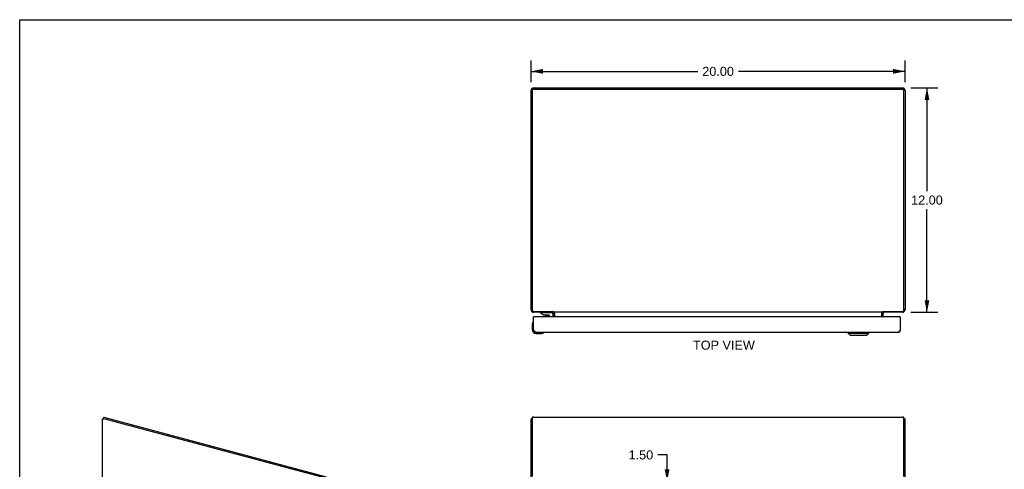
# Model space of a CAD drawing. Header units: inches. Extents: x 0 to 110, y 0 to 71.
# Tile 4 of 5: x 0 to 53, y 47 to 71. Entities that reach past the tile are written whole.
import ezdxf

# ---------------------------------------------------------------- set-up
doc = ezdxf.new("R2010")
doc.units = ezdxf.units.IN
doc.header["$LTSCALE"] = 6.032258
doc.header["$MEASUREMENT"] = 0
doc.layers.get('0').update_dxf_attribs({"linetype": 'CONTINUOUS'})
doc.layers.add('02___PRT_ALL_AXES', color=7, linetype='CONTINUOUS')
doc.layers.add('DIMENSIONS', color=7, linetype='CONTINUOUS')
doc.styles.get("Standard").update_dxf_attribs({"font": 'arial.ttf'})
doc.dimstyles.new('DIMSTYLE_1', dxfattribs={"dimtxt": 0.483871, "dimasz": 0.645161, "dimexe": 0.09, "dimexo": 0.07, "dimgap": 0.0375, "dimtad": 0, "dimtih": 1, "dimtoh": 1, "dimzin": 4, "dimdsep": 46, "dimtxsty": 'Standard', "dimblk": '_FILLED', "dimblk1": '_FILLED', "dimblk2": '_FILLED', "dimcen": 0.09, "dimazin": 1, "dimtfac": 1, "dimtofl": 0, "dimtmove": 0, "dimatfit": 3, "dimldrblk": '_FILLED', "dimfxl": 1, "dimtolj": 1, "dimtzin": 4, "dimarcsym": 0})

# ---------------------------------------------------------------- blocks, each defined once
blk = doc.blocks.new('_FILLED')
at = {"color": 0, "linetype": 'ByBlock'}
blk.add_solid([(0, 0), (-1, 0.2), (-1, -0.2)], dxfattribs=at)
blk = doc.blocks.new('*D2')
at = {"layer": 'DIMENSIONS', "color": 2, "linetype": 'Continuous'}
for p, q in [((47.65, 67.326), (49.092, 67.326)), ((48.511, 67.326), (48.511, 61.81)), ((48.511, 55.326), (48.511, 60.842)), ((47.65, 55.326), (49.092, 55.326))]:
    blk.add_line(p, q, dxfattribs=at)
at = {"layer": 'DIMENSIONS', "color": 2, "linetype": 'Continuous', "xscale": 0.6451612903, "yscale": 0.6451612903, "zscale": 0.6451612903}
for p, rotation in [((48.511, 67.326), 90), ((48.511, 55.326), 270)]:
    blk.add_blockref('_FILLED', p, dxfattribs=dict(at, rotation=rotation))
at = {"layer": 'DIMENSIONS', "color": 2, "linetype": 'Continuous', "insert": (48.511, 61.568), "char_height": 0.4839, "width": 1.69085, "attachment_point": 2, "line_spacing_factor": 0.9}
blk.add_mtext('12.00', dxfattribs=at)
blk = doc.blocks.new('*D8')
at = {"layer": 'DIMENSIONS', "color": 2, "linetype": 'Continuous'}
for p, q in [((27.343, 67.633), (27.343, 68.787)), ((47.343, 67.633), (47.343, 68.787)), ((27.343, 68.206), (36.256, 68.206)), ((47.343, 68.206), (38.43, 68.206))]:
    blk.add_line(p, q, dxfattribs=at)
at = {"layer": 'DIMENSIONS', "color": 2, "linetype": 'Continuous', "xscale": 0.6451612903, "yscale": 0.6451612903, "zscale": 0.6451612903, "rotation": 180}
blk.add_blockref('_FILLED', (27.343, 68.206), dxfattribs=at)
at = {"layer": 'DIMENSIONS', "color": 2, "linetype": 'Continuous', "xscale": 0.6451612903, "yscale": 0.6451612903, "zscale": 0.6451612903}
blk.add_blockref('_FILLED', (47.343, 68.206), dxfattribs=at)
at = {"layer": 'DIMENSIONS', "color": 2, "linetype": 'Continuous', "insert": (37.343, 68.448), "char_height": 0.4839, "width": 1.69085, "attachment_point": 2, "line_spacing_factor": 0.9}
blk.add_mtext('20.00', dxfattribs=at)
blk = doc.blocks.new('*D16')
at = {"layer": 'DIMENSIONS', "color": 2, "linetype": 'Continuous'}
for p, q in [((34.616, 47.701), (34.114, 47.701)), ((34.616, 46.291), (34.616, 47.701)), ((34.616, 44.791), (34.616, 43.5))]:
    blk.add_line(p, q, dxfattribs=at)
at = {"layer": 'DIMENSIONS', "color": 2, "linetype": 'Continuous', "xscale": 0.6451612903, "yscale": 0.6451612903, "zscale": 0.6451612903}
for p, rotation in [((34.616, 46.291), 270), ((34.616, 44.791), 90)]:
    blk.add_blockref('_FILLED', p, dxfattribs=dict(at, rotation=rotation))
at = {"layer": 'DIMENSIONS', "color": 2, "linetype": 'Continuous', "insert": (33.872, 47.943), "char_height": 0.4839, "width": 1.31491, "attachment_point": 3, "line_spacing_factor": 0.9}
blk.add_mtext('1.50', dxfattribs=at)

msp = doc.modelspace()

# ---------------------------------------------------------------- linework, layer by layer
at = {"color": 7, "linetype": 'Continuous'}
for p, q in [((0, 0), (0, 70.968)), ((0, 70.968), (109.677, 70.968)), ((27.415, 67.251), (27.361, 67.251)), ((27.406, 67.222), (27.406, 67.202)), ((27.466, 67.28), (47.22, 67.28)), ((47.272, 67.251), (47.325, 67.251)), ((47.28, 67.222), (47.28, 67.202)), ((27.343, 55.471), (27.406, 55.471)), ((27.371, 55.386), (27.413, 55.417)), ((27.842, 55.321), (27.842, 55.282)), ((27.842, 55.321), (28.432, 55.321)), ((27.842, 55.282), (28.012, 55.183)), ((28.047, 55.326), (28.046, 55.321)), ((28.305, 55.326), (28.306, 55.321)), ((28.518, 55.37), (28.518, 55.326)), ((28.518, 55.344), (28.534, 55.363)), ((46.152, 55.363), (46.168, 55.344)), ((46.168, 55.37), (46.168, 55.326)), ((47.316, 55.386), (47.273, 55.417)), ((47.343, 55.471), (47.28, 55.471)), ((27.455, 54.818), (27.455, 54.818)), ((27.496, 55.078), (27.468, 55.078)), ((28.012, 55.183), (28.294, 55.183)), ((28.106, 55.167), (28.246, 55.167)), ((28.326, 55.078), (28.326, 55.152)), ((28.511, 55.243), (28.511, 55.078)), ((28.593, 55.256), (28.593, 55.078)), ((46.093, 55.078), (46.093, 55.256)), ((47.065, 55.078), (47.093, 55.078)), ((27.408, 54.683), (27.408, 54.393)), ((27.468, 54.388), (27.481, 54.388)), ((28.026, 54.238), (28.03, 54.239)), ((28.03, 54.239), (28.031, 54.24)), ((44.291, 54.214), (44.291, 54.253)), ((45.394, 54.214), (45.394, 54.253)), ((47.093, 54.388), (47.08, 54.388)), ((27.608, 54.193), (27.897, 54.193)), ((44.291, 54.214), (45.394, 54.214)), ((44.409, 54.096), (44.291, 54.214)), ((44.409, 54.096), (45.276, 54.096)), ((45.276, 54.096), (45.394, 54.214)), ((4.473, 49.646), (4.492, 49.718)), ((4.496, 49.64), (4.473, 49.646)), ((27.406, 49.638), (27.361, 49.638)), ((47.28, 49.638), (47.325, 49.638))]:
    msp.add_line(p, q, dxfattribs=at)
at = {"color": 3, "linetype": 'Continuous'}
for p, q in [((27.343, 55.471), (27.343, 67.181)), ((27.406, 67.202), (27.406, 55.448)), ((27.466, 67.26), (47.22, 67.26)), ((27.488, 67.326), (47.198, 67.326)), ((47.28, 55.448), (47.28, 67.202)), ((47.343, 67.181), (47.343, 55.471)), ((27.486, 55.37), (28.518, 55.37)), ((28.518, 55.326), (27.488, 55.326)), ((28.545, 55.326), (28.545, 55.358)), ((46.141, 55.326), (28.545, 55.326)), ((28.58, 55.318), (28.577, 55.32)), ((28.595, 55.078), (28.595, 55.311)), ((46.091, 55.078), (46.091, 55.311)), ((46.141, 55.326), (46.141, 55.358)), ((46.168, 55.37), (47.2, 55.37)), ((47.198, 55.326), (46.168, 55.326)), ((27.468, 54.388), (27.468, 55.078)), ((27.481, 54.388), (27.481, 55.063)), ((47.065, 55.078), (27.496, 55.078)), ((28.518, 55.256), (28.518, 55.078)), ((46.168, 55.078), (46.168, 55.256)), ((47.08, 55.063), (47.08, 54.388)), ((47.093, 54.388), (47.093, 55.078)), ((46.958, 54.253), (27.603, 54.253)), ((4.426, 22.616), (4.426, 49.638)), ((4.426, 49.638), (4.501, 49.638)), ((4.492, 49.718), (16.382, 46.532)), ((16.366, 46.459), (4.501, 49.638)), ((27.343, 22.616), (27.343, 49.619)), ((27.406, 49.703), (27.406, 46.553)), ((27.466, 49.718), (47.22, 49.718)), ((47.28, 46.553), (47.28, 49.703)), ((47.343, 22.616), (47.343, 49.619))]:
    msp.add_line(p, q, dxfattribs=at)
at = {"color": 7, "linetype": 'Continuous'}
for points in [[(27.406, 67.222), (27.406, 67.225), (27.407, 67.229), (27.407, 67.233), (27.408, 67.237), (27.409, 67.24), (27.411, 67.244), (27.412, 67.247), (27.414, 67.251), (27.416, 67.254), (27.419, 67.257), (27.421, 67.26), (27.424, 67.263), (27.427, 67.265), (27.43, 67.268), (27.433, 67.27), (27.436, 67.272), (27.44, 67.274), (27.443, 67.275), (27.447, 67.276), (27.451, 67.278), (27.454, 67.278), (27.458, 67.279), (27.462, 67.279), (27.466, 67.28)], [(47.22, 67.28), (47.224, 67.279), (47.228, 67.279), (47.232, 67.278), (47.236, 67.278), (47.239, 67.276), (47.243, 67.275), (47.247, 67.274), (47.25, 67.272), (47.253, 67.27), (47.257, 67.268), (47.26, 67.265), (47.263, 67.263), (47.265, 67.26), (47.268, 67.257), (47.27, 67.254), (47.272, 67.251), (47.274, 67.247), (47.276, 67.244), (47.277, 67.24), (47.278, 67.237), (47.279, 67.233), (47.28, 67.229), (47.28, 67.225), (47.28, 67.222)], [(27.455, 54.818), (27.454, 54.817), (27.454, 54.815), (27.453, 54.812)], [(28.031, 54.24), (28.033, 54.24), (28.033, 54.24)]]:
    msp.add_lwpolyline(points, dxfattribs=at)
at = {"color": 3, "linetype": 'Continuous'}
for points in [[(27.466, 67.26), (27.462, 67.26), (27.458, 67.26), (27.454, 67.259), (27.451, 67.258), (27.447, 67.257), (27.443, 67.256), (27.44, 67.254), (27.436, 67.252), (27.433, 67.25), (27.43, 67.248), (27.427, 67.246), (27.424, 67.243), (27.421, 67.24), (27.419, 67.237), (27.416, 67.234), (27.414, 67.231), (27.412, 67.228), (27.411, 67.224), (27.409, 67.221), (27.408, 67.217), (27.407, 67.213), (27.407, 67.21), (27.406, 67.206), (27.406, 67.202)], [(47.278, 67.217), (47.277, 67.221), (47.276, 67.224), (47.274, 67.228), (47.272, 67.231), (47.27, 67.234), (47.268, 67.237), (47.265, 67.24), (47.263, 67.243), (47.26, 67.246), (47.257, 67.248), (47.253, 67.25), (47.25, 67.252), (47.247, 67.254), (47.243, 67.256), (47.239, 67.257), (47.236, 67.258), (47.232, 67.259), (47.228, 67.26), (47.224, 67.26), (47.22, 67.26)], [(47.28, 67.202), (47.28, 67.206), (47.28, 67.21), (47.279, 67.213), (47.278, 67.217)], [(27.406, 55.448), (27.406, 55.443), (27.407, 55.438), (27.408, 55.433), (27.409, 55.428), (27.41, 55.423), (27.412, 55.418), (27.414, 55.414), (27.417, 55.409), (27.42, 55.405), (27.423, 55.401), (27.426, 55.397), (27.43, 55.393), (27.433, 55.39), (27.437, 55.386), (27.442, 55.383), (27.446, 55.381), (27.451, 55.378), (27.455, 55.376), (27.46, 55.375), (27.465, 55.373), (27.471, 55.372), (27.476, 55.371), (27.481, 55.371), (27.486, 55.37)], [(28.492, 55.311), (28.492, 55.311), (28.493, 55.311), (28.493, 55.311), (28.494, 55.311), (28.495, 55.311), (28.496, 55.312), (28.497, 55.313), (28.498, 55.314), (28.5, 55.315), (28.501, 55.316)], [(28.501, 55.316), (28.504, 55.318), (28.505, 55.319), (28.507, 55.321), (28.508, 55.322)], [(28.508, 55.322), (28.51, 55.323), (28.511, 55.324)], [(28.511, 55.324), (28.513, 55.325), (28.514, 55.326), (28.516, 55.326), (28.517, 55.326), (28.518, 55.326)], [(28.534, 55.363), (28.532, 55.364), (28.53, 55.364), (28.529, 55.365), (28.528, 55.365), (28.526, 55.366), (28.525, 55.366), (28.524, 55.367), (28.522, 55.368), (28.521, 55.368), (28.52, 55.369), (28.519, 55.37), (28.518, 55.37)], [(28.545, 55.358), (28.544, 55.359), (28.543, 55.36), (28.542, 55.36), (28.54, 55.361), (28.539, 55.362), (28.538, 55.362), (28.537, 55.363), (28.535, 55.363), (28.534, 55.363)], [(28.577, 55.32), (28.576, 55.322), (28.575, 55.323), (28.574, 55.324), (28.573, 55.324), (28.572, 55.325), (28.57, 55.326), (28.569, 55.326), (28.568, 55.326), (28.567, 55.326)], [(28.595, 55.311), (28.594, 55.311), (28.593, 55.311), (28.592, 55.311), (28.591, 55.311), (28.59, 55.311), (28.588, 55.311), (28.587, 55.312), (28.585, 55.313), (28.584, 55.314), (28.583, 55.315), (28.582, 55.316), (28.581, 55.317), (28.58, 55.318)], [(46.091, 55.311), (46.092, 55.311), (46.093, 55.311), (46.094, 55.311), (46.095, 55.311), (46.097, 55.311), (46.098, 55.311), (46.099, 55.312), (46.101, 55.313), (46.102, 55.314), (46.103, 55.315), (46.104, 55.316), (46.106, 55.317), (46.107, 55.318)], [(46.107, 55.318), (46.109, 55.32), (46.11, 55.322), (46.111, 55.323), (46.112, 55.324), (46.114, 55.324), (46.115, 55.325), (46.116, 55.326), (46.117, 55.326), (46.118, 55.326), (46.119, 55.326)], [(46.141, 55.358), (46.142, 55.359), (46.143, 55.36), (46.145, 55.36), (46.146, 55.361), (46.147, 55.362), (46.148, 55.362), (46.15, 55.363), (46.151, 55.363), (46.152, 55.363), (46.155, 55.364)], [(46.155, 55.364), (46.156, 55.364), (46.157, 55.365), (46.158, 55.365), (46.16, 55.366), (46.161, 55.366), (46.163, 55.367), (46.164, 55.368), (46.165, 55.368), (46.166, 55.369), (46.167, 55.37), (46.168, 55.37)], [(46.175, 55.324), (46.173, 55.325), (46.172, 55.326), (46.17, 55.326), (46.169, 55.326), (46.168, 55.326)], [(46.178, 55.322), (46.176, 55.323), (46.175, 55.324)], [(46.183, 55.318), (46.181, 55.319), (46.179, 55.321), (46.178, 55.322)], [(46.194, 55.311), (46.194, 55.311), (46.194, 55.311), (46.193, 55.311), (46.192, 55.311), (46.191, 55.311), (46.19, 55.312), (46.189, 55.313), (46.188, 55.314), (46.187, 55.315), (46.185, 55.316), (46.183, 55.318)], [(47.2, 55.37), (47.205, 55.371), (47.211, 55.371), (47.216, 55.372), (47.221, 55.373), (47.226, 55.375), (47.231, 55.376), (47.235, 55.378), (47.24, 55.381), (47.245, 55.383), (47.249, 55.386), (47.253, 55.39), (47.257, 55.393), (47.26, 55.397), (47.264, 55.401), (47.267, 55.405), (47.269, 55.409), (47.272, 55.414), (47.274, 55.418), (47.276, 55.423), (47.277, 55.428), (47.279, 55.433), (47.279, 55.438), (47.28, 55.443), (47.28, 55.448)], [(27.603, 54.253), (27.598, 54.254), (27.594, 54.254), (27.589, 54.256), (27.584, 54.257), (27.58, 54.259), (27.575, 54.262), (27.57, 54.265), (27.566, 54.269), (27.561, 54.273), (27.556, 54.277), (27.552, 54.282), (27.547, 54.287), (27.542, 54.293), (27.537, 54.299), (27.533, 54.305), (27.528, 54.312), (27.523, 54.318), (27.519, 54.326), (27.514, 54.333), (27.509, 54.34), (27.505, 54.348), (27.5, 54.356), (27.495, 54.364), (27.49, 54.372), (27.486, 54.38), (27.481, 54.388)], [(47.08, 54.388), (47.075, 54.38), (47.071, 54.372), (47.066, 54.364), (47.061, 54.356), (47.057, 54.348), (47.052, 54.34), (47.047, 54.333), (47.043, 54.326), (47.038, 54.319), (47.033, 54.312), (47.029, 54.305), (47.024, 54.299), (47.019, 54.293), (47.014, 54.287), (47.01, 54.282), (47.005, 54.277), (47, 54.273), (46.996, 54.269), (46.991, 54.265), (46.986, 54.262), (46.982, 54.259), (46.977, 54.257), (46.972, 54.256), (46.967, 54.254), (46.963, 54.254), (46.958, 54.253)], [(27.466, 49.718), (27.462, 49.718), (27.458, 49.718), (27.454, 49.718), (27.451, 49.718), (27.447, 49.717), (27.443, 49.717), (27.44, 49.717), (27.436, 49.716), (27.433, 49.716), (27.43, 49.715), (27.427, 49.714), (27.424, 49.714), (27.421, 49.713), (27.419, 49.712), (27.416, 49.711), (27.414, 49.71), (27.412, 49.71), (27.411, 49.709), (27.409, 49.708), (27.408, 49.707), (27.407, 49.706), (27.407, 49.705), (27.406, 49.704), (27.406, 49.703)], [(47.28, 49.703), (47.28, 49.704), (47.28, 49.705), (47.279, 49.706), (47.278, 49.707), (47.277, 49.708), (47.276, 49.709), (47.274, 49.71), (47.272, 49.71), (47.27, 49.711), (47.268, 49.712), (47.265, 49.713), (47.263, 49.714), (47.26, 49.714), (47.257, 49.715), (47.253, 49.716), (47.25, 49.716), (47.247, 49.717), (47.243, 49.717), (47.239, 49.717), (47.236, 49.718), (47.232, 49.718), (47.228, 49.718), (47.224, 49.718), (47.22, 49.718)]]:
    msp.add_lwpolyline(points, dxfattribs=at)
for centre, radius, start, end in [((27.488, 67.181), 0.145, 90, 180), ((47.198, 67.181), 0.145, 0, 90), ((27.488, 55.471), 0.145, 180, 270), ((28.448, 55.256), 0.07, 0, 86.1239), ((46.238, 55.256), 0.07, 93.2312, 180), ((47.198, 55.471), 0.145, 270, 360), ((27.496, 55.063), 0.015, 90, 180), ((47.065, 55.063), 0.015, 0, 90), ((27.603, 54.388), 0.135, 180, 270), ((46.958, 54.388), 0.135, 270, 360)]:
    msp.add_arc(centre, radius, start, end, dxfattribs=at)
at = {"color": 7, "linetype": 'Continuous'}
for centre, radius, start, end in [((28.432, 55.243), 0.0787, 0, 90), ((28.448, 55.256), 0.145, 0, 25.3945), ((46.238, 55.256), 0.145, 154.603, 180), ((27.658, 54.683), 0.25, 149.1101, 180), ((27.456, 54.803), 0.015, 96.3796, 149.1101), ((27.453, 54.803), 0.015, 0, 83.6204), ((28.106, 55.257), 0.09, 235.0751, 270), ((28.246, 55.257), 0.09, 270, 304.7527), ((28.294, 55.152), 0.0317, 0, 90), ((27.608, 54.393), 0.2, 180, 270), ((27.897, 54.443), 0.25, 270, 300.8899), ((28.018, 54.238), 0.015, 6.3796, 90), ((28.018, 54.242), 0.015, 300.8899, 353.6204)]:
    msp.add_arc(centre, radius, start, end, dxfattribs=at)
at = {"color": 3, "linetype": 'Continuous'}
for centre, start_param, end_param in [((27.488, 49.619), 2.637791, 3.141593), ((47.198, 49.619), 0, 0.503802)]:
    msp.add_ellipse(centre, major_axis=(0.145, 0), ratio=0.267949, start_param=start_param, end_param=end_param, dxfattribs=at)
at = {"layer": '02___PRT_ALL_AXES', "color": 7, "linetype": 'Continuous'}
for start, end in [(180, 180.5228), (185.4261, 188.5847), (190.4438, 193.087)]:
    msp.add_arc((27.608, 54.393), 0.2, start, end, dxfattribs=at)

# ---------------------------------------------------------------- texts
at = {"layer": 'DIMENSIONS', "color": 2, "linetype": 'Continuous', "insert": (37.655, 53.812), "char_height": 0.4839, "width": 3.29716, "attachment_point": 2, "line_spacing_factor": 0.9}
msp.add_mtext('TOP VIEW', dxfattribs=at)

# ---------------------------------------------------------------- dimensions: what is measured, and where the dimension line sits
at = {"layer": 'DIMENSIONS', "color": 2, "linetype": 'Continuous'}
dim = msp.add_linear_dim(base=(47.343, 68.206), p1=(27.343, 68.857), p2=(47.343, 68.857), dimstyle='DIMSTYLE_1', dxfattribs=at)
dim.commit()
dim.dimension.update_dxf_attribs({"geometry": '*D8', "text_midpoint": (37.337, 68.204), "dimtype": 160})
for base, p1, p2, angle, picture, middle in [((48.511, 55.326), (47.58, 67.326), (47.58, 55.326), 270, '*D2', (48.532, 61.324)), ((34.616, 46.291), (28.968, 44.791), (27.496, 46.291), 90, '*D16', (33.235, 47.698))]:
    dim = msp.add_linear_dim(base=base, p1=p1, p2=p2, angle=angle, dimstyle='DIMSTYLE_1', dxfattribs=at)
    dim.commit()
    dim.dimension.update_dxf_attribs({"geometry": picture, "text_midpoint": middle, "dimtype": 160})

doc.saveas('drawing.dxf')
